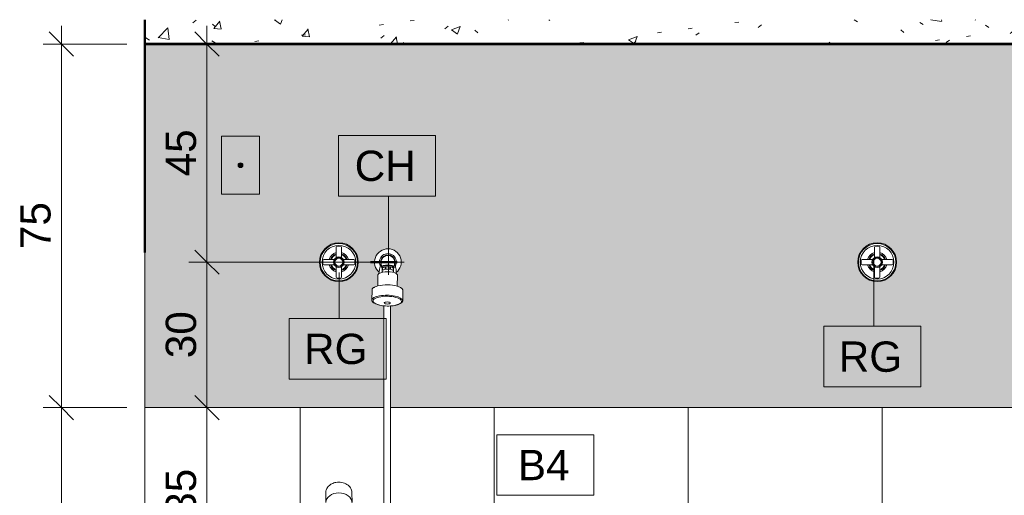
# Model space of a CAD drawing. Header units: metres. Extents: x -0.3 to 27.4, y -15.2 to 9.8.
# Tile 27 of 32: x 15.9 to 18, y 1.6 to 2.6. Entities that reach past the tile are written whole.
import ezdxf

# ---------------------------------------------------------------- set-up
doc = ezdxf.new("R2010")
doc.units = ezdxf.units.M
for name, color, linetype, lineweight in [('A-ANNO-DIMS', 7, 'Continuous', 9), ('A-ANNO-DIMS-25', 7, 'Continuous', 9), ('A-ANNO-KEYN', 7, 'Continuous', 9), ('A-CLNG', 7, 'Continuous', 5), ('A-DETL-GENF', 7, 'Continuous', 5), ('A-FLOR', 7, 'Continuous', 5), ('A-FLOR-PATT', 7, 'Continuous', 5), ('A-GENM', 7, 'Continuous', 5), ('A-GLAZ', 7, 'Continuous', 5), ('A-WALL-PATT', 7, 'Continuous', 5), ('E-ELEC-FIXT', 7, 'Continuous', 5), ('I-WALL', 7, 'Continuous', 5), ('P-SANR-FIXT', 7, 'Continuous', 5)]:
    doc.layers.add(name, color=color, linetype=linetype, lineweight=lineweight)
doc.layers.add('A-DETL', color=7, linetype='Continuous', lineweight=5, true_color=0x00a600)
doc.styles.add('Arial_5', font='arial.ttf', dxfattribs={"height": 0.0625})
doc.dimstyles.new('Com_linha__ref__contínua__-_Cor_Vermelha_Arial_2_5mm', dxfattribs={"dimscale": 0.3048, "dimtxt": 0.063766, "dimasz": 0.164042, "dimexe": 0.123031, "dimexo": 0.123031, "dimgap": 0.012303, "dimtad": 1, "dimdec": 1, "dimlfac": 100, "dimrnd": 0.1, "dimdsep": 46, "dimtxsty": 'Arial_5', "dimblk1": 'OBLIQUE', "dimblk2": 'OBLIQUE', "dimsah": 1, "dimcen": 0.09, "dimdle": 0.123031, "dimazin": 0, "dimtfac": 1, "dimtdec": 4, "dimtix": 1, "dimtmove": 0, "dimatfit": 3, "dimfxl": 1, "dimtvp": 1, "dimtolj": 1, "dimtzin": 0, "dimarcsym": 2})

# ---------------------------------------------------------------- blocks, each defined once
blk = doc.blocks.new('JANELA MAXIM-AR_2773969-5b0')
at = {"layer": 'A-GLAZ', "true_color": 0xc0c0c0}
blk.add_hatch(color=9, dxfattribs=at).paths.add_polyline_path([(11.3949, 2.093), (11.395, 2.0931), (11.3949, 2.0931)])
at = {"layer": 'A-GLAZ', "lineweight": 15}
for p, q in [((11.395, 2.1), (11.3949, 2.1)), ((11.3949, 2.093), (11.395, 2.0931)), ((11.395, 2.0931), (11.395, 2.1)), ((11.395, 1.5068), (11.3949, 1.5069)), ((11.395, 1.5), (11.395, 1.5068)), ((11.3949, 1.5), (11.395, 1.5))]:
    blk.add_line(p, q, dxfattribs=at)
at = {"layer": 'A-GLAZ'}
blk.add_line((11.395, 2.0931), (11.395, 1.5068), dxfattribs=at)
blk = doc.blocks.new('CHUVEIRO ELÉTRICO DE PAREDE EM PVC COM BRAÇO METÁLICO - 1967_C_Cromado CR10-2836321-5b')
at = {"layer": 'P-SANR-FIXT'}
for p, q in [((11.8799, 2.0706), (11.8813, 2.0749)), ((11.8822, 2.0789), (11.8829, 2.0698)), ((11.9089, 2.0694), (11.91, 2.0785)), ((11.912, 2.0701), (11.9108, 2.0744)), ((11.8755, 2.0537), (11.8751, 2.0311)), ((11.8784, 2.0592), (11.8782, 2.0571)), ((11.8789, 2.0656), (11.8784, 2.0592)), ((11.8843, 2.0681), (11.8843, 2.0606)), ((11.8843, 2.0606), (11.8856, 2.0595)), ((11.8847, 2.0637), (11.8848, 2.0685)), ((11.8848, 2.0685), (11.8906, 2.0704)), ((11.8857, 2.0709), (11.8856, 2.0687)), ((11.8906, 2.0704), (11.8906, 2.0656)), ((11.8918, 2.0657), (11.8919, 2.0705)), ((11.8919, 2.0705), (11.9001, 2.0704)), ((11.9001, 2.0704), (11.9, 2.0656)), ((11.9012, 2.0654), (11.9013, 2.0702)), ((11.9013, 2.0702), (11.9071, 2.0681)), ((11.9076, 2.0599), (11.9059, 2.0592)), ((11.9063, 2.0706), (11.9063, 2.0684)), ((11.9071, 2.0681), (11.907, 2.0633)), ((11.9076, 2.0677), (11.9076, 2.0599)), ((11.9129, 2.0651), (11.9132, 2.0586)), ((11.9133, 2.0565), (11.9132, 2.0586)), ((11.9155, 2.0304), (11.9159, 2.053)), ((11.8634, 2.0229), (11.8631, 2.0015)), ((11.9266, 2.0005), (11.9269, 2.0218)), ((11.8875, 1.99), (11.8875, 0.9365)), ((11.9015, 0.9365), (11.9015, 1.9897)), ((11.7681, 1.6047), (11.7683, 1.5842)), ((11.8221, 1.5842), (11.8219, 1.605))]:
    blk.add_line(p, q, dxfattribs=at)
for centre, radius, start, end in [((11.8961, 2.0802), 0.0275, 308.3295, 229.7482), ((11.8961, 2.0802), 0.0175, 331.5684, 206.5083), ((11.8961, 2.0802), 0.0149, 332.8011, 204.7499), ((11.8961, 2.0801), 0.014, 353.1275, 184.9529), ((11.8746, 2.077), 0.007, 342.184, 358.8297), ((11.9175, 2.0763), 0.007, 179.2693, 194.7107), ((11.9018, 2.0637), 0.0229, 162.3075, 175.0606), ((11.8864, 2.0701), 0.00348, 184.4538, 232.5607), ((11.8814, 2.084), 0.0206, 279.307, 296.4647), ((11.8964, 2.0965), 0.0311, 261.4492, 276.5903), ((11.9099, 2.0802), 0.0171, 239.836, 260.4087), ((11.9055, 2.0698), 0.00346, 307.5911, 353.1275), ((11.89, 2.0638), 0.0229, 3.0261, 15.7722), ((11.8941, 1.956), 0.0774, 73.9085, 104.1705), ((11.8961, 2.0776), 0.088, 264.4066, 273.5315)]:
    blk.add_arc(centre, radius, start, end, dxfattribs=at)
for centre, major_axis, ratio, start_param, end_param in [((11.8959, 2.0698), (-0.013, 0), 0.343425, 3.141593, 6.283185), ((11.896, 2.0694), (-0.011, 0.0002), 0.352466, 2.885826, 6.538202), ((11.8957, 2.0533), (-0.0202, 0.0003), 0.34202, 3.658111, 5.766516), ((11.8959, 2.0665), (-0.0123, 0.0002), 0.34202, 5.83508, 5.943874), ((11.8958, 2.0617), (-0.0123, 0.0002), 0.34202, 5.835078, 5.925189), ((11.8959, 2.0665), (-0.0123, 0.0002), 0.34202, 5.049683, 5.158474), ((11.8958, 2.0617), (-0.0123, 0.0002), 0.34202, 5.04968, 5.158476), ((11.8958, 2.0617), (-0.0123, 0.0002), 0.34202, 4.264282, 4.373078), ((11.8959, 2.0665), (-0.0123, 0.0002), 0.34202, 4.264284, 4.373075), ((11.8958, 2.0617), (-0.0123, 0.0002), 0.34202, 3.458351, 3.58768), ((11.8959, 2.0665), (-0.0123, 0.0002), 0.34202, 3.478884, 3.587678), ((11.8948, 2.001), (-0.0317, 0.0005), 0.34202, 3.141604, 6.283197), ((11.8948, 1.9996), (-0.0294, 0.0005), 0.34202, 2.164091, 7.259822), ((11.7951, 1.5842), (-0.0269, 0), 0.743941, 3.141593, 6.283185)]:
    blk.add_ellipse(centre, major_axis=major_axis, ratio=ratio, start_param=start_param, end_param=end_param, dxfattribs=at)
blk.add_ellipse((11.8947, 1.9959), major_axis=(-0.00625, 0.0001), ratio=0.34202, dxfattribs=at)
for points, knots in [([(11.8782, 2.0571), (11.8775, 2.0567), (11.8761, 2.0556), (11.8755, 2.0544), (11.8755, 2.0537)], [0, 0, 0, 0, 0.4, 1, 1, 1, 1]), ([(11.9159, 2.053), (11.9159, 2.0535), (11.9156, 2.0547), (11.9143, 2.0558), (11.9133, 2.0565)], [0, 0, 0, 0, 0.4, 1, 1, 1, 1]), ([(11.8751, 2.0311), (11.873, 2.0305), (11.8703, 2.0296), (11.8674, 2.0281), (11.8657, 2.0269), (11.8644, 2.0256), (11.8636, 2.0242), (11.8634, 2.0233), (11.8634, 2.0229)], [0, 0, 0, 0, 0.285714, 0.428571, 0.571429, 0.714286, 0.857143, 1, 1, 1, 1]), ([(11.9269, 2.0218), (11.9269, 2.0223), (11.9268, 2.0232), (11.926, 2.0245), (11.9248, 2.0259), (11.9231, 2.0271), (11.9203, 2.0287), (11.9176, 2.0298), (11.9155, 2.0304)], [0, 0, 0, 0, 0.142857, 0.285714, 0.428571, 0.571429, 0.714286, 1, 1, 1, 1]), ([(11.8631, 2.0015), (11.8631, 2.0007), (11.8634, 1.9995), (11.8647, 1.998), (11.866, 1.9968), (11.8676, 1.9958), (11.869, 1.9951), (11.8697, 1.9948)], [0, 0, 0, 0, 0.333333, 0.5, 0.666667, 0.833333, 1, 1, 1, 1]), ([(11.9197, 1.9939), (11.9212, 1.9945), (11.923, 1.9955), (11.9248, 1.997), (11.9258, 1.9981), (11.9264, 1.9993), (11.9266, 2.0001), (11.9266, 2.0005)], [0, 0, 0, 0, 0.333333, 0.5, 0.666667, 0.833333, 1, 1, 1, 1]), ([(11.8219, 1.605), (11.8219, 1.6067), (11.8214, 1.6099), (11.8194, 1.6144), (11.8161, 1.6185), (11.8104, 1.623), (11.8011, 1.6266), (11.7897, 1.6265), (11.7803, 1.6233), (11.7735, 1.6184), (11.7691, 1.6119), (11.7681, 1.6071), (11.7681, 1.6047)], [0, 0, 0, 0, 0.071429, 0.142857, 0.214286, 0.285714, 0.428571, 0.571429, 0.678571, 0.785714, 0.892857, 1, 1, 1, 1])]:
    blk.add_open_spline(points, degree=3, knots=knots, dxfattribs=at)
for points in [[(11.8697, 1.9948), (11.8707, 1.9942), (11.8729, 1.9931), (11.8772, 1.9917), (11.8821, 1.9907), (11.8857, 1.9902), (11.8875, 1.99)], [(11.9015, 1.9897), (11.9034, 1.9898), (11.907, 1.9902), (11.912, 1.9911), (11.9164, 1.9924), (11.9187, 1.9934), (11.9197, 1.9939)]]:
    blk.add_open_spline(points, degree=3, dxfattribs=at)
blk = doc.blocks.new('REGISTRO DE GAVETA COM CANOPLA CROMADA - 4900_C37_GD_Cromado CR10_1 1_2_-2708613-5b')
at = {"layer": 'P-SANR-FIXT'}
for p, q in [((11.7986, 2.113), (11.7915, 2.113)), ((11.7895, 2.111), (11.7895, 2.0895)), ((11.8005, 2.0895), (11.8005, 2.111)), ((11.762, 2.0835), (11.762, 2.0765)), ((11.7855, 2.0855), (11.764, 2.0855)), ((11.764, 2.0745), (11.7855, 2.0745)), ((11.826, 2.0855), (11.8046, 2.0855)), ((11.8046, 2.0745), (11.826, 2.0745)), ((11.828, 2.0835), (11.828, 2.0765)), ((11.7895, 2.0705), (11.7895, 2.049)), ((11.8005, 2.049), (11.8005, 2.0705)), ((11.7986, 2.047), (11.7915, 2.047))]:
    blk.add_line(p, q, dxfattribs=at)
for radius in [0.0385, 0.0347, 0.011, 0.01, 0.00814]:
    blk.add_circle((11.795, 2.08), radius, dxfattribs=at)
for centre, radius, start, end in [((11.795, 2.08), 0.04, 90, 270), ((11.7915, 2.111), 0.002, 91.175, 179.9345), ((11.795, 2.08), 0.04, 270, 90), ((11.7985, 2.111), 0.002, 359.9267, 88.825), ((11.795, 2.08), 0.0207, 105.3702, 164.6298), ((11.795, 2.08), 0.0179, 107.9336, 162.0664), ((11.795, 2.08), 0.0163, 109.7679, 160.2321), ((11.795, 2.08), 0.0207, 15.3702, 74.6298), ((11.795, 2.08), 0.0179, 17.9336, 72.0664), ((11.795, 2.08), 0.0163, 19.7679, 70.2321), ((11.764, 2.0835), 0.002, 90.0733, 178.825), ((11.764, 2.0765), 0.002, 181.175, 270.0655), ((11.795, 2.08), 0.0207, 195.3702, 254.6298), ((11.795, 2.08), 0.0179, 197.9336, 252.0664), ((11.795, 2.08), 0.0163, 199.7679, 250.2321), ((11.795, 2.08), 0.0179, 287.9336, 342.0664), ((11.795, 2.08), 0.0163, 289.7679, 340.2321), ((11.795, 2.08), 0.0207, 285.3702, 344.6298), ((11.826, 2.0835), 0.002, 1.1941, 89.9345), ((11.826, 2.0765), 0.002, 270.0733, 358.8059), ((11.7915, 2.049), 0.002, 179.9267, 268.8059), ((11.7985, 2.049), 0.002, 271.1941, 359.9345)]:
    blk.add_arc(centre, radius, start, end, dxfattribs=at)
blk = doc.blocks.new('1_d Ponto de Força Saida de Fio_Conjunto 4x2 - Ponto de Força Saida de Fio-2397110-5b')
at = {"layer": 'A-GENM', "true_color": 0xfbfbfb}
h = blk.add_hatch(color=7, dxfattribs=at)
h.paths.add_polyline_path([(11.5527, 2.2206), (11.6316, 2.2206), (11.6316, 2.34), (11.5527, 2.34), (11.5527, 2.2282)])
h.paths.add_polyline_path([(11.5922, 2.275), (11.5909, 2.2752), (11.5897, 2.2757), (11.5882, 2.277), (11.5874, 2.2785), (11.5873, 2.2787), (11.5872, 2.28), (11.5876, 2.282), (11.5885, 2.2833), (11.5886, 2.2835), (11.5897, 2.2843), (11.5916, 2.2849), (11.5932, 2.2849), (11.5935, 2.2848), (11.5947, 2.2843), (11.5962, 2.283), (11.5969, 2.2815), (11.597, 2.2813), (11.5972, 2.28), (11.5967, 2.278), (11.5959, 2.2767), (11.5957, 2.2765), (11.5947, 2.2757), (11.5928, 2.2751)])
at = {"layer": 'A-GENM'}
for p, q in [((11.6316, 2.34), (11.5527, 2.34)), ((11.5527, 2.2206), (11.5527, 2.34)), ((11.6316, 2.34), (11.6316, 2.2206)), ((11.5527, 2.2206), (11.6316, 2.2206))]:
    blk.add_line(p, q, dxfattribs=at)
for points in [[(11.5913, 2.2849), (11.5914, 2.2849), (11.5915, 2.285), (11.5916, 2.285)], [(11.5916, 2.275), (11.5915, 2.275), (11.5915, 2.275), (11.5914, 2.2751)], [(11.5928, 2.285), (11.5928, 2.285), (11.5929, 2.285), (11.5929, 2.2849)], [(11.593, 2.2751), (11.5929, 2.2751), (11.5929, 2.275), (11.5928, 2.275)]]:
    blk.add_open_spline(points, degree=3, dxfattribs=at)
blk = doc.blocks.new('DIMBLOCK30-5b')
at = {"layer": 'A-ANNO-DIMS-25', "color": 242, "true_color": 0xbd2b2e, "transparency": 16777216}
for p, q in [((16.009, 1.8175), (16.009, -0.0575)), ((16.009, 1.78), (15.984, 1.805)), ((16.009, 1.78), (15.9715, 1.78)), ((16.009, 1.78), (16.034, 1.755)), ((16.009, 1.78), (16.1438, 1.78)), ((16.009, -0.02), (15.984, 0.005)), ((16.009, -0.02), (15.9715, -0.02)), ((16.009, -0.02), (16.034, -0.045)), ((16.009, -0.02), (16.1438, -0.02))]:
    blk.add_line(p, q, dxfattribs=at)
at = {"layer": 'A-ANNO-DIMS-25', "color": 0, "transparency": 16777216, "char_height": 0.0625, "attachment_point": 1, "rotation": 90, "line_spacing_factor": 0.941778, "style": 'Arial_5'}
for s, insert, width in [('6 PEÇAS INTEIRAS', (16.0297, 0.4837), 0.951196), ('180', (15.9241, 0.8079), 0.173052)]:
    blk.add_mtext(s, dxfattribs=dict(at, insert=insert, width=width))
blk = doc.blocks.new('_Oblique')
at = {"color": 0, "linetype": 'ByBlock', "lineweight": -2}
blk.add_line((-0.5, -0.5), (0.5, 0.5), dxfattribs=at)
blk = doc.blocks.new('DIMBLOCK38-5b')
at = {"layer": 'A-ANNO-DIMS-25', "color": 242, "true_color": 0xbd2b2e, "transparency": 16777216}
for p, q in [((16.009, 2.5675), (16.009, 1.7425)), ((16.009, 2.53), (15.984, 2.555)), ((16.009, 2.53), (15.9715, 2.53)), ((16.009, 2.53), (16.034, 2.505)), ((16.009, 2.53), (16.1438, 2.53)), ((16.009, 1.78), (15.984, 1.805)), ((16.009, 1.78), (15.9715, 1.78)), ((16.009, 1.78), (16.034, 1.755)), ((16.009, 1.78), (16.1438, 1.78))]:
    blk.add_line(p, q, dxfattribs=at)
at = {"layer": 'A-ANNO-DIMS-25', "color": 0, "transparency": 16777216, "insert": (15.9241, 2.1069), "char_height": 0.0625, "width": 0.115368, "attachment_point": 1, "rotation": 90, "line_spacing_factor": 0.941778, "style": 'Arial_5'}
blk.add_mtext('75', dxfattribs=at)
blk = doc.blocks.new('DIMBLOCK39-5b')
at = {"layer": 'A-ANNO-DIMS-25', "color": 242, "true_color": 0xbd2b2e, "transparency": 16777216}
for p, q in [((16.3091, 1.3925), (16.3091, 1.8175)), ((16.3091, 1.78), (16.2841, 1.805)), ((16.3091, 1.78), (16.2716, 1.78)), ((16.3091, 1.78), (16.3341, 1.755)), ((16.3091, 1.78), (16.3112, 1.78)), ((16.3091, 1.43), (16.2841, 1.455)), ((16.3091, 1.43), (16.2716, 1.43)), ((16.3091, 1.43), (16.3341, 1.405)), ((16.3091, 1.43), (16.9648, 1.43))]:
    blk.add_line(p, q, dxfattribs=at)
at = {"layer": 'A-ANNO-DIMS-25', "color": 0, "transparency": 16777216, "insert": (16.2242, 1.5569), "char_height": 0.0625, "width": 0.115368, "attachment_point": 1, "rotation": 90, "line_spacing_factor": 0.941778, "style": 'Arial_5'}
blk.add_mtext('35', dxfattribs=at)
blk = doc.blocks.new('DIMBLOCK44-5b')
at = {"layer": 'A-ANNO-DIMS-25', "color": 242, "true_color": 0xbd2b2e, "transparency": 16777216}
for p, q in [((16.3091, 2.5675), (16.3091, 2.08)), ((16.3091, 2.53), (16.2841, 2.555)), ((16.3091, 2.53), (16.3069, 2.53)), ((16.3091, 2.53), (16.3341, 2.505)), ((16.3091, 2.53), (16.3466, 2.53)), ((16.3091, 2.08), (16.2841, 2.105)), ((16.3091, 2.08), (16.2716, 2.08)), ((16.3091, 2.08), (16.3341, 2.055)), ((16.3091, 2.08), (16.7158, 2.08))]:
    blk.add_line(p, q, dxfattribs=at)
at = {"layer": 'A-ANNO-DIMS-25', "color": 0, "transparency": 16777216, "insert": (16.2242, 2.2569), "char_height": 0.0625, "width": 0.115368, "attachment_point": 1, "rotation": 90, "line_spacing_factor": 0.941778, "style": 'Arial_5'}
blk.add_mtext('45', dxfattribs=at)
blk = doc.blocks.new('DIMBLOCK45-5b')
at = {"layer": 'A-ANNO-DIMS-25', "color": 242, "true_color": 0xbd2b2e, "transparency": 16777216}
for p, q in [((16.3091, 2.08), (16.2841, 2.105)), ((16.3091, 2.08), (16.2716, 2.08)), ((16.3091, 2.08), (16.3091, 1.7425)), ((16.3091, 2.08), (16.3341, 2.055)), ((16.3091, 2.08), (16.7158, 2.08)), ((16.3091, 1.78), (16.2841, 1.805)), ((16.3091, 1.78), (16.3069, 1.78)), ((16.3091, 1.78), (16.3341, 1.755)), ((16.3091, 1.78), (16.3466, 1.78))]:
    blk.add_line(p, q, dxfattribs=at)
at = {"layer": 'A-ANNO-DIMS-25', "color": 0, "transparency": 16777216, "insert": (16.2242, 1.8819), "char_height": 0.0625, "width": 0.115368, "attachment_point": 1, "rotation": 90, "line_spacing_factor": 0.941778, "style": 'Arial_5'}
blk.add_mtext('30', dxfattribs=at)
blk = doc.blocks.new('Identificador de nota-chave - Número da nota-chave - Enquadrada-2426861-5b')
at = {"layer": 'A-ANNO-KEYN'}
for p, q in [((13.4799, 1.1329), (13.4799, 1.2579)), ((13.4799, 1.2579), (13.6799, 1.2579)), ((13.6799, 1.2579), (13.6799, 1.1329)), ((13.4799, 1.1329), (13.6799, 1.1329))]:
    blk.add_line(p, q, dxfattribs=at)

msp = doc.modelspace()

# ---------------------------------------------------------------- hatches: boundary and pattern name
at = {"layer": 'A-DETL-GENF', "true_color": 0xffffff}
msp.add_hatch(color=7, dxfattribs=at).paths.add_polyline_path([(16.3784, 2.275), (16.3797, 2.2752), (16.3809, 2.2757), (16.3824, 2.277), (16.3831, 2.2785), (16.3832, 2.2787), (16.3834, 2.28), (16.383, 2.282), (16.3821, 2.2833), (16.3819, 2.2835), (16.3809, 2.2843), (16.379, 2.2849), (16.3774, 2.2849), (16.3771, 2.2848), (16.3759, 2.2843), (16.3744, 2.283), (16.3737, 2.2815), (16.3736, 2.2813), (16.3734, 2.28), (16.3739, 2.278), (16.3747, 2.2767), (16.3749, 2.2765), (16.3759, 2.2757), (16.3778, 2.2751)])
at = {"layer": 'A-FLOR-PATT', "true_color": 0x787878}
h = msp.add_hatch(dxfattribs=at)
h.set_pattern_fill('FP_5', color=8, style=0, pattern_type=2)
h.set_pattern_definition([(50, (4.78623, 0), (0.1821895, -0.015938), [0.01905, -0.20955]), (355, (4.78623, 0), (-0.0352423, 0.1910586), [0.01524, -0.16764]), (100.451, (4.80141, -0.00133), (0.146942, 0.1751196), [0.01619, -0.17809]), (46.184, (4.78623, 0.0508), (0.2710768, -0.0420454), [0.02857, -0.31432]), (96.636, (4.80882, 0.0473), (0.237407, 0.247433), [0.02429, -0.26714]), (351.184, (4.78623, 0.0508), (0.237406, 0.247428), [0.02286, -0.25146]), (21, (4.81163, 0.0381), (0.1516197, -0.1022669), [0.01905, -0.20955]), (326, (4.81163, 0.0381), (0.0618035, 0.1841894), [0.01524, -0.16764]), (71.451, (4.82426, 0.02958), (0.213418, 0.0819242), [0.01619, -0.17809]), (37.5, (4.78623, 0), (0.00308637, 0.08455105), [0.00838, -0.15723, 0.00838, -0.1618, -0.16827]), (37.5, (4.78623, 0), (0.00308637, 0.08455105), [-0.33579, 0.00838, -0.15989]), (7.5, (4.78623, 0), (0.06681573, 0.10017824), [0.00838, -0.08865, 0.00838, -0.15342, -0.06413]), (7.5, (4.78623, 0), (0.06681573, 0.10017824), [-0.25883, 0.00838, -0.05575]), (327.5, (4.72959, 0), (0.13558658, -0.0057276), [0.00838, -0.05512, 0.00838, -0.18974, -0.26289]), (327.5, (4.72959, 0), (0.13558658, -0.0057276), [-0.26162, 0.00838, -0.25451]), (317.5, (4.70419, 0), (0.1481253, 0.0254287), [0.00838, -0.07417, 0.00838, -0.12319, -0.18669]), (317.5, (4.70419, 0), (0.1481253, 0.0254287), [-0.21412, 0.00838, -0.17831])])
h.paths.add_polyline_path([(16.1813, 2.53), (18.9018, 2.5302), (18.9018, 2.5802), (16.1813, 2.5802)])
at = {"layer": 'A-WALL-PATT', "true_color": 0x808080}
h = msp.add_hatch(dxfattribs=at)
h.set_pattern_fill('FP_7', color=8, style=0, pattern_type=2)
h.set_pattern_definition([(0, (16.10123, -0.02), (0, 0.3), []), (90, (16.10123, -0.02), (-0.4, 2e-17), [])])
h.paths.add_polyline_path([(18.9013, -0.02), (18.9013, 0.76), (18.8013, 0.76), (18.8013, 0.46), (18.7763, 0.46), (18.7763, 0.76), (18.2263, 0.76), (18.2263, 0.46), (18.2013, 0.46), (18.2013, 0.76), (18.1013, 0.76), (18.1013, 0.88), (18.4909, 0.88), (18.4909, 0.9145), (18.4897, 0.9153), (18.4892, 0.9159), (18.4888, 0.9173), (18.4888, 0.9212), (18.4875, 0.9215), (18.4863, 0.9222), (18.485, 0.9238), (18.4847, 0.9243), (18.4843, 0.9255), (18.4844, 0.9949), (18.4849, 0.9959), (18.486, 0.9969), (18.4875, 0.9979), (18.4916, 0.9994), (18.499, 1.0012), (18.499, 1.0014), (18.499, 1.0405), (18.5035, 1.0405), (18.5037, 1.001), (18.5045, 1.0006), (18.5057, 1.0003), (18.511, 0.9994), (18.5151, 0.9979), (18.5166, 0.9969), (18.5176, 0.9959), (18.5182, 0.9949), (18.5182, 0.9938), (18.5182, 0.9255), (18.5176, 0.9238), (18.5172, 0.9231), (18.5162, 0.9222), (18.5151, 0.9215), (18.5138, 0.9212), (18.5138, 0.9173), (18.5128, 0.9153), (18.5116, 0.9145), (18.5116, 0.88), (18.9013, 0.88), (18.9013, 0.9403), (18.8933, 0.941), (18.891, 0.9415), (18.889, 0.9426), (18.8873, 0.9441), (18.886, 0.946), (18.8852, 0.9482), (18.8826, 0.9612), (18.8808, 0.9616), (18.8808, 0.9641), (18.8635, 0.9646), (18.8468, 0.9692), (18.8317, 0.9776), (18.819, 0.9893), (18.8093, 1.0036), (18.8033, 1.0198), (18.8013, 1.037), (18.8013, 1.3263), (18.8039, 1.3458), (18.8112, 1.3632), (18.8229, 1.3785), (18.8382, 1.3903), (18.856, 1.3976), (18.8751, 1.4002), (18.8808, 1.4002), (18.8808, 1.4024), (18.8826, 1.4028), (18.8852, 1.4158), (18.886, 1.418), (18.8873, 1.4199), (18.889, 1.4214), (18.891, 1.4225), (18.8933, 1.423), (18.9013, 1.4237), (18.9013, 1.78), (16.6878, 1.78), (16.6878, 1.1191), (16.6916, 1.1186), (16.7013, 1.1146), (16.7096, 1.1083), (16.7159, 1.1), (16.7199, 1.0904), (16.7213, 1.08), (16.7199, 1.0696), (16.7159, 1.06), (16.7096, 1.0517), (16.7013, 1.0454), (16.6916, 1.0414), (16.6878, 1.0409), (16.6878, 0.9365), (16.6858, 0.9218), (16.6802, 0.9081), (16.6711, 0.8963), (16.6594, 0.8873), (16.6457, 0.8816), (16.631, 0.8797), (16.6163, 0.8816), (16.6026, 0.8873), (16.5909, 0.8963), (16.5818, 0.9081), (16.5762, 0.9218), (16.5742, 0.9365), (16.5742, 1.3773), (16.5724, 1.3776), (16.5718, 1.379), (16.5656, 1.3793), (16.5648, 1.3801), (16.5652, 1.4027), (16.5659, 1.4036), (16.5699, 1.4047), (16.5699, 1.4091), (16.5691, 1.4102), (16.5688, 1.4119), (16.5678, 1.4138), (16.5668, 1.415), (16.5648, 1.4162), (16.5637, 1.4166), (16.5623, 1.4168), (16.5613, 1.4178), (16.5613, 1.4192), (16.5565, 1.4192), (16.5554, 1.4202), (16.5554, 1.4302), (16.5565, 1.4312), (16.5613, 1.4312), (16.5613, 1.4327), (16.5618, 1.4335), (16.5627, 1.4337), (16.5639, 1.4339), (16.5656, 1.4346), (16.567, 1.4358), (16.5678, 1.4368), (16.5686, 1.439), (16.5687, 1.4399), (16.5687, 1.4469), (16.5698, 1.4479), (16.5698, 1.4494), (16.5686, 1.4503), (16.5686, 1.5623), (16.5638, 1.5653), (16.5599, 1.5692), (16.557, 1.5738), (16.5551, 1.5789), (16.5545, 1.5863), (16.5545, 1.6058), (16.555, 1.6094), (16.557, 1.614), (16.5601, 1.6181), (16.5644, 1.6215), (16.5694, 1.6241), (16.5751, 1.6258), (16.5811, 1.6263), (16.5871, 1.6258), (16.5928, 1.6243), (16.5979, 1.6218), (16.6022, 1.6184), (16.6054, 1.6143), (16.6074, 1.6098), (16.6082, 1.605), (16.6083, 1.5842), (16.6077, 1.5789), (16.6058, 1.5737), (16.6028, 1.5691), (16.5988, 1.5652), (16.594, 1.5621), (16.5938, 1.4502), (16.5928, 1.4494), (16.5928, 1.4479), (16.5938, 1.4469), (16.5941, 1.4383), (16.5948, 1.4368), (16.5958, 1.4355), (16.5971, 1.4345), (16.5987, 1.4339), (16.6003, 1.4337), (16.6013, 1.4326), (16.6013, 1.4312), (16.6062, 1.4311), (16.6071, 1.4302), (16.6071, 1.4202), (16.6061, 1.4192), (16.6012, 1.4192), (16.601, 1.4177), (16.6002, 1.4168), (16.5985, 1.4166), (16.597, 1.4159), (16.5956, 1.4148), (16.5945, 1.4135), (16.5938, 1.4119), (16.5934, 1.4102), (16.5927, 1.4091), (16.5927, 1.4047), (16.5967, 1.4036), (16.5974, 1.4027), (16.5977, 1.38), (16.5967, 1.379), (16.5908, 1.379), (16.5907, 1.378), (16.5898, 1.3775), (16.5882, 1.3773), (16.5882, 0.9365), (16.5897, 0.9254), (16.594, 0.9151), (16.6008, 0.9062), (16.6096, 0.8994), (16.6199, 0.8951), (16.631, 0.8937), (16.6421, 0.8951), (16.6524, 0.8994), (16.6612, 0.9062), (16.668, 0.9151), (16.6723, 0.9254), (16.6738, 0.9365), (16.6738, 1.041), (16.6709, 1.0414), (16.6613, 1.0454), (16.653, 1.0517), (16.6466, 1.06), (16.6426, 1.0696), (16.6413, 1.08), (16.6426, 1.0904), (16.6466, 1.1), (16.653, 1.1083), (16.6613, 1.1146), (16.6709, 1.1186), (16.6738, 1.119), (16.6738, 1.78), (16.1813, 1.78), (16.1813, -0.02), (16.62, -0.02), (16.62, -0.017), (16.6207, -0.0156), (16.622, -0.015), (16.7405, -0.015), (16.7419, -0.0156), (16.7425, -0.017), (16.7425, -0.02), (17.4112, -0.02), (17.4094, -0.0193), (17.4086, -0.0181), (17.4084, -0.0167), (17.41, 0.0007), (17.4106, 0.0026), (17.4112, 0.0035), (17.4208, 0.0994), (17.4297, 0.1955), (17.4294, 0.2112), (17.4259, 0.2264), (17.4192, 0.2406), (17.4098, 0.253), (17.3873, 0.279), (17.3669, 0.3066), (17.3511, 0.3323), (17.3379, 0.3592), (17.3273, 0.3872), (17.3192, 0.4171), (17.3196, 0.4185), (17.3207, 0.4196), (17.3222, 0.42), (17.3273, 0.4202), (17.3265, 0.4203), (17.3236, 0.4217), (17.3217, 0.4234), (17.3205, 0.425), (17.3195, 0.4274), (17.3191, 0.43), (17.3195, 0.4326), (17.3205, 0.435), (17.3221, 0.4371), (17.3241, 0.4386), (17.3265, 0.4396), (17.3291, 0.44), (17.3418, 0.44), (17.3283, 0.5926), (17.3191, 0.7521), (17.3248, 0.755), (17.3182, 0.7552), (17.3178, 0.7555), (17.3171, 0.7572), (17.3175, 0.7617), (17.3189, 0.7666), (17.3213, 0.7715), (17.3252, 0.7761), (17.33, 0.7797), (17.3355, 0.7819), (17.3415, 0.7828), (17.4094, 0.7844), (17.5014, 0.785), (17.5415, 0.7849), (17.5932, 0.7844), (17.6611, 0.7828), (17.667, 0.7819), (17.6725, 0.7797), (17.6778, 0.7756), (17.6812, 0.7715), (17.6839, 0.7662), (17.685, 0.7617), (17.6855, 0.7572), (17.6844, 0.7552), (17.6835, 0.755), (17.6778, 0.755), (17.6836, 0.7521), (17.6742, 0.5925), (17.6607, 0.44), (17.6742, 0.4399), (17.6758, 0.4396), (17.6782, 0.4386), (17.6803, 0.4371), (17.6819, 0.435), (17.6829, 0.4326), (17.6832, 0.43), (17.6826, 0.4268), (17.6819, 0.425), (17.6803, 0.4229), (17.6782, 0.4213), (17.6752, 0.4203), (17.6752, 0.42), (17.6811, 0.4199), (17.6818, 0.4196), (17.683, 0.4185), (17.6834, 0.4171), (17.6833, 0.4163), (17.6742, 0.3845), (17.6646, 0.3592), (17.6514, 0.3323), (17.6356, 0.3066), (17.6177, 0.282), (17.6241, 0.2647), (17.6309, 0.25), (17.638, 0.2375), (17.6471, 0.225), (17.6527, 0.2181), (17.6601, 0.2104), (17.6785, 0.1933), (17.6805, 0.1915), (17.6862, 0.1854), (17.6914, 0.1784), (17.6951, 0.1712), (17.6983, 0.1611), (17.7004, 0.1596), (17.7024, 0.1569), (17.7037, 0.1538), (17.7042, 0.1505), (17.7037, 0.1471), (17.7019, 0.1434), (17.6997, 0.1408), (17.6977, 0.1393), (17.6946, 0.138), (17.6903, 0.1377), (17.6879, 0.138), (17.6842, 0.1398), (17.6816, 0.1421), (17.6801, 0.144), (17.6788, 0.1471), (17.6784, 0.1505), (17.6788, 0.1538), (17.6806, 0.1575), (17.6822, 0.1596), (17.6814, 0.1629), (17.6794, 0.1695), (17.6757, 0.1764), (17.6711, 0.1825), (17.6658, 0.188), (17.6454, 0.2068), (17.638, 0.2148), (17.6335, 0.2202), (17.6265, 0.2302), (17.6201, 0.2411), (17.6138, 0.2545), (17.6079, 0.2702), (17.6077, 0.2702), (17.5914, 0.2512), (17.5833, 0.2406), (17.5767, 0.2264), (17.5732, 0.2112), (17.5729, 0.1955), (17.5821, 0.0955), (17.5914, 0.0035), (17.5919, 0.0026), (17.5925, 0.0007), (17.5942, -0.0174), (17.5936, -0.0187), (17.5925, -0.0196), (17.5914, -0.02), (18.5617, -0.02)])
h.paths.add_polyline_path([(18.9013, -0.07), (18.9018, -0.07), (18.9018, -0.02), (18.9013, -0.02), (18.9013, -0.04)])
h.paths.add_polyline_path([(17.7929, 0.2376), (17.7895, 0.238), (17.7858, 0.2398), (17.7832, 0.2421), (17.7817, 0.244), (17.7804, 0.2471), (17.78, 0.2504), (17.7804, 0.2538), (17.7822, 0.2575), (17.7838, 0.2595), (17.7864, 0.2616), (17.7895, 0.2629), (17.7929, 0.2633), (17.7962, 0.2629), (17.7999, 0.2611), (17.802, 0.2595), (17.804, 0.2569), (17.8053, 0.2538), (17.8057, 0.2504), (17.8053, 0.2471), (17.8035, 0.2434), (17.8012, 0.2408), (17.7993, 0.2393), (17.7962, 0.238)])
h.paths.add_polyline_path([(18.5013, 0.4708), (18.4937, 0.4718), (18.4867, 0.4747), (18.4806, 0.4794), (18.476, 0.4854), (18.4731, 0.4924), (18.4721, 0.5), (18.4731, 0.5076), (18.476, 0.5146), (18.4806, 0.5206), (18.4836, 0.5229), (18.4816, 0.525), (18.4866, 0.53), (18.4816, 0.535), (18.4866, 0.54), (18.4816, 0.545), (18.4866, 0.55), (18.4816, 0.555), (18.4866, 0.56), (18.4816, 0.565), (18.4866, 0.57), (18.4816, 0.575), (18.4866, 0.58), (18.4816, 0.585), (18.4866, 0.59), (18.4816, 0.595), (18.4866, 0.6), (18.4816, 0.605), (18.4866, 0.61), (18.4711, 0.6102), (18.4701, 0.6118), (18.4688, 0.6228), (18.4682, 0.6239), (18.4674, 0.6249), (18.4663, 0.6256), (18.4651, 0.6261), (18.4429, 0.629), (18.4205, 0.6345), (18.4159, 0.6276), (18.4123, 0.6198), (18.4101, 0.6107), (18.4101, 0.609), (18.4105, 0.6118), (18.4133, 0.609), (18.4152, 0.6056), (18.4161, 0.6009), (18.4159, 0.597), (18.4151, 0.5943), (18.4131, 0.5908), (18.4105, 0.5881), (18.4069, 0.5861), (18.4029, 0.5851), (18.3992, 0.5852), (18.3957, 0.5861), (18.3917, 0.5886), (18.3896, 0.5905), (18.3876, 0.5938), (18.3865, 0.5975), (18.3865, 0.6022), (18.3872, 0.6052), (18.389, 0.6086), (18.3918, 0.6115), (18.3948, 0.6136), (18.3963, 0.6198), (18.3999, 0.6276), (18.4045, 0.6345), (18.4086, 0.6394), (18.4007, 0.6424), (18.3811, 0.6527), (18.3628, 0.6654), (18.3461, 0.6801), (18.3313, 0.6966), (18.3185, 0.7148), (18.3081, 0.7343), (18.2999, 0.7551), (18.7026, 0.7551), (18.6944, 0.7343), (18.684, 0.7148), (18.6713, 0.6966), (18.6564, 0.6801), (18.6398, 0.6654), (18.6215, 0.6527), (18.6018, 0.6424), (18.5794, 0.634), (18.5597, 0.629), (18.5363, 0.6256), (18.5352, 0.6249), (18.5341, 0.6235), (18.5338, 0.6228), (18.5333, 0.62), (18.5325, 0.6118), (18.531, 0.6101), (18.5305, 0.61), (18.516, 0.61), (18.521, 0.605), (18.516, 0.6), (18.521, 0.595), (18.516, 0.59), (18.521, 0.585), (18.516, 0.58), (18.521, 0.575), (18.516, 0.57), (18.521, 0.565), (18.516, 0.56), (18.521, 0.555), (18.516, 0.55), (18.521, 0.545), (18.516, 0.54), (18.521, 0.535), (18.516, 0.53), (18.521, 0.525), (18.5189, 0.5229), (18.5219, 0.5206), (18.5266, 0.5146), (18.5295, 0.5076), (18.5305, 0.5), (18.5295, 0.4924), (18.5266, 0.4854), (18.5219, 0.4794), (18.5158, 0.4747), (18.5088, 0.4718)])
h.paths.add_polyline_path([(17.8563, 0.53), (17.8563, 0.78), (17.9463, 0.78), (17.9463, 0.53), (17.8816, 0.53)])
h.paths.add_polyline_path([(17.0313, 0.6764), (17.0219, 0.6778), (17.0138, 0.6814), (17.0069, 0.687), (17.0021, 0.6933), (16.9987, 0.7014), (16.9975, 0.7102), (16.9987, 0.7189), (17.0024, 0.7274), (17.0035, 0.7289), (16.9991, 0.7334), (16.9874, 0.7251), (16.9745, 0.719), (16.9607, 0.7153), (16.9463, 0.714), (16.3406, 0.714), (16.3398, 0.7126), (16.335, 0.7063), (16.3271, 0.7006), (16.3193, 0.6976), (16.3113, 0.6965), (16.302, 0.6979), (16.2939, 0.7015), (16.2874, 0.7067), (16.282, 0.714), (16.2789, 0.7223), (16.2779, 0.73), (16.2792, 0.7391), (16.2828, 0.7474), (16.2877, 0.7537), (16.2956, 0.7594), (16.3027, 0.7623), (16.3113, 0.7635), (16.3207, 0.7621), (16.3288, 0.7585), (16.335, 0.7537), (16.3413, 0.746), (16.9474, 0.7461), (16.9566, 0.7471), (16.9654, 0.7498), (16.9744, 0.7549), (16.9817, 0.7611), (16.9869, 0.7678), (16.9919, 0.7769), (16.9945, 0.7861), (16.9947, 0.7871), (16.9954, 0.795), (16.9955, 1.4007), (16.9941, 1.4015), (16.9878, 1.4063), (16.982, 1.4143), (16.9791, 1.4213), (16.978, 1.43), (16.9794, 1.4393), (16.983, 1.4474), (16.9878, 1.4537), (16.9955, 1.4593), (17.0038, 1.4625), (17.0114, 1.4635), (17.0208, 1.4621), (17.0288, 1.4585), (17.0351, 1.4537), (17.0409, 1.4457), (17.0438, 1.4387), (17.0449, 1.43), (17.0435, 1.4207), (17.0399, 1.4126), (17.0351, 1.4063), (17.0274, 1.4003), (17.0274, 1.22), (17.0274, 0.795), (17.0262, 0.7822), (17.0252, 0.7761), (17.0223, 0.7678), (17.0185, 0.7581), (17.0124, 0.7486), (17.008, 0.7423), (17.0127, 0.7381), (17.0148, 0.7395), (17.0225, 0.7428), (17.0313, 0.7439), (17.0407, 0.7425), (17.0488, 0.7389), (17.0557, 0.7333), (17.0605, 0.727), (17.0639, 0.7189), (17.065, 0.7102), (17.0636, 0.7008), (17.0602, 0.6929), (17.0543, 0.6857), (17.0481, 0.6809), (17.04, 0.6776), (17.0313, 0.6764)])
h.paths.add_polyline_path([(17.5215, 0.7852), (17.4733, 0.7854), (17.4733, 0.7862), (17.4796, 0.7891), (17.4811, 0.7894), (17.481, 0.7962), (17.4662, 0.7962), (17.4663, 0.7976), (17.467, 0.7985), (17.4681, 0.7989), (17.4839, 0.8029), (17.5001, 0.8042), (17.501, 0.8037), (17.5012, 0.7891), (17.5016, 0.7894), (17.5016, 0.7894), (17.5016, 0.8037), (17.5025, 0.8042), (17.5187, 0.8029), (17.5356, 0.7985), (17.5363, 0.7976), (17.5363, 0.7962), (17.5216, 0.7962), (17.5216, 0.7891), (17.523, 0.7891), (17.5293, 0.7862), (17.5293, 0.7852), (17.5216, 0.7852)])
h.paths.add_polyline_path([(17.1028, 0.8303), (17.0926, 0.8304), (17.0828, 0.8332), (17.074, 0.8384), (17.0668, 0.8456), (17.0617, 0.8545), (17.0591, 0.8644), (17.0591, 0.8746), (17.0617, 0.8845), (17.0668, 0.8934), (17.074, 0.9006), (17.0828, 0.9058), (17.0926, 0.9086), (17.1028, 0.9087), (17.1128, 0.9063), (17.1217, 0.9013), (17.1291, 0.8942), (17.1344, 0.8855), (17.7642, 0.8855), (17.7695, 0.8942), (17.7768, 0.9013), (17.7858, 0.9063), (17.7957, 0.9087), (17.8059, 0.9086), (17.8158, 0.9058), (17.8246, 0.9006), (17.8317, 0.8934), (17.8368, 0.8845), (17.8394, 0.8746), (17.8394, 0.8644), (17.8368, 0.8545), (17.8317, 0.8456), (17.8246, 0.8384), (17.8158, 0.8332), (17.8059, 0.8304), (17.7951, 0.8304), (17.7858, 0.8327), (17.7768, 0.8377), (17.7695, 0.8448), (17.7642, 0.8535), (17.1344, 0.8535), (17.1291, 0.8448), (17.1217, 0.8377), (17.1128, 0.8327), (17.1034, 0.8304)])
h.paths.add_polyline_path([(18.1961, 0.9403), (18.1861, 0.943), (18.1772, 0.9481), (18.1698, 0.9553), (18.1645, 0.9642), (18.1617, 0.9741), (18.1615, 0.9844), (18.164, 0.9944), (18.1689, 1.0035), (18.176, 1.011), (18.1848, 1.0164), (18.1848, 1.3476), (18.176, 1.353), (18.1689, 1.3605), (18.164, 1.3696), (18.1615, 1.3796), (18.1617, 1.3899), (18.1645, 1.3998), (18.1698, 1.4087), (18.1772, 1.4159), (18.1861, 1.421), (18.1961, 1.4237), (18.2064, 1.4237), (18.2164, 1.421), (18.2254, 1.4159), (18.2327, 1.4087), (18.238, 1.3998), (18.2408, 1.3899), (18.2408, 1.3788), (18.2386, 1.3696), (18.2336, 1.3605), (18.2265, 1.353), (18.2178, 1.3476), (18.2178, 1.0164), (18.2265, 1.011), (18.2336, 1.0035), (18.2386, 0.9944), (18.241, 0.9844), (18.2408, 0.9741), (18.238, 0.9642), (18.2327, 0.9553), (18.2254, 0.9481), (18.2164, 0.943), (18.2064, 0.9403)])
h.paths.add_polyline_path([(18.8707, 0.9962), (18.8808, 0.9967), (18.8808, 0.9984), (18.8826, 0.9988), (18.8852, 1.0118), (18.886, 1.014), (18.8873, 1.0159), (18.889, 1.0174), (18.891, 1.0185), (18.8933, 1.019), (18.9013, 1.0197), (18.9013, 1.3437), (18.8933, 1.3443), (18.891, 1.3448), (18.889, 1.3459), (18.8873, 1.3474), (18.886, 1.3493), (18.8852, 1.3515), (18.8826, 1.3646), (18.8808, 1.3649), (18.8808, 1.3675), (18.87, 1.3675), (18.8608, 1.3654), (18.8518, 1.3608), (18.8442, 1.3541), (18.8382, 1.3454), (18.8348, 1.3364), (18.8335, 1.3263), (18.8335, 1.037), (18.8348, 1.027), (18.8384, 1.0176), (18.8442, 1.0094), (18.8519, 1.0028), (18.8609, 0.9984), (18.8692, 0.9965)])
at = {"layer": 'I-WALL', "true_color": 0xf4eccd}
h = msp.add_hatch(color=254, dxfattribs=at)
h.paths.add_polyline_path([(16.1813, 1.78), (16.6738, 1.78), (16.6738, 1.99), (16.6684, 1.9907), (16.6613, 1.9925), (16.6593, 1.9932), (16.6539, 1.9958), (16.651, 1.998), (16.65, 1.9992), (16.6495, 2.0004), (16.6493, 2.0015), (16.6499, 2.0242), (16.6507, 2.0256), (16.652, 2.0268), (16.6537, 2.028), (16.6584, 2.0302), (16.6613, 2.0311), (16.6617, 2.0537), (16.6622, 2.0551), (16.6635, 2.0565), (16.6644, 2.0571), (16.6644, 2.0594), (16.6598, 2.0644), (16.6566, 2.0707), (16.655, 2.0776), (16.6553, 2.0847), (16.6573, 2.0915), (16.661, 2.0975), (16.6662, 2.1024), (16.6725, 2.1058), (16.6793, 2.1075), (16.6864, 2.1074), (16.6932, 2.1055), (16.6993, 2.1019), (16.7043, 2.0968), (16.7078, 2.0907), (16.7096, 2.0833), (16.7097, 2.0767), (16.7079, 2.0699), (16.7044, 2.0637), (16.6994, 2.0586), (16.6995, 2.0565), (16.7012, 2.0551), (16.7017, 2.0543), (16.7021, 2.053), (16.7017, 2.0304), (16.7072, 2.0283), (16.711, 2.0259), (16.7122, 2.0245), (16.7129, 2.0232), (16.7131, 2.0218), (16.7126, 1.9993), (16.712, 1.9981), (16.711, 1.997), (16.708, 1.9949), (16.7017, 1.9922), (16.6982, 1.9912), (16.6912, 1.9901), (16.6878, 1.9897), (16.6878, 1.78), (18.9013, 1.78), (18.9013, 2.53), (16.1813, 2.53), (16.1813, 1.9176)])
h.paths.add_polyline_path([(18.4013, 2.04), (18.3909, 2.0414), (18.3813, 2.0454), (18.373, 2.0517), (18.3666, 2.06), (18.3626, 2.0696), (18.3613, 2.08), (18.3626, 2.0904), (18.3666, 2.1), (18.373, 2.1083), (18.3813, 2.1146), (18.3909, 2.1186), (18.4013, 2.12), (18.4116, 2.1186), (18.4213, 2.1146), (18.4296, 2.1083), (18.4359, 2.1), (18.4399, 2.0904), (18.4413, 2.08), (18.4399, 2.0696), (18.4359, 2.06), (18.4296, 2.0517), (18.4213, 2.0454), (18.4116, 2.0414)])
h.paths.add_polyline_path([(17.6913, 2.04), (17.6809, 2.0414), (17.6713, 2.0454), (17.663, 2.0517), (17.6566, 2.06), (17.6526, 2.0696), (17.6513, 2.08), (17.6526, 2.0904), (17.6566, 2.1), (17.663, 2.1083), (17.6713, 2.1146), (17.6809, 2.1186), (17.6913, 2.12), (17.7016, 2.1186), (17.7113, 2.1146), (17.7196, 2.1083), (17.7259, 2.1), (17.7299, 2.0904), (17.7313, 2.08), (17.7299, 2.0696), (17.7259, 2.06), (17.7196, 2.0517), (17.7113, 2.0454), (17.7016, 2.0414)])
h.paths.add_polyline_path([(16.5813, 2.04), (16.5709, 2.0414), (16.5613, 2.0454), (16.553, 2.0517), (16.5466, 2.06), (16.5426, 2.0696), (16.5413, 2.08), (16.5426, 2.0904), (16.5466, 2.1), (16.553, 2.1083), (16.5613, 2.1146), (16.5709, 2.1186), (16.5813, 2.12), (16.5916, 2.1186), (16.6013, 2.1146), (16.6096, 2.1083), (16.6159, 2.1), (16.6199, 2.0904), (16.6213, 2.08), (16.6199, 2.0696), (16.6159, 2.06), (16.6096, 2.0517), (16.6013, 2.0454), (16.5916, 2.0414)])
h.paths.add_polyline_path([(16.3511, 2.2206), (16.339, 2.2206), (16.339, 2.34), (16.4179, 2.34), (16.4179, 2.2206), (16.3724, 2.2206)])

# ---------------------------------------------------------------- linework, layer by layer
at = {"layer": 'A-ANNO-KEYN'}
for p, q in [((16.6837, 2.0542), (16.6837, 2.2164)), ((17.6844, 2.0827), (17.6844, 1.9479)), ((16.5818, 2.0589), (16.5818, 1.9638))]:
    msp.add_line(p, q, dxfattribs=at)
at = {"layer": 'A-CLNG'}
for p, q in [((18.9013, 2.532), (16.1813, 2.532)), ((18.9013, 2.531), (16.1813, 2.531))]:
    msp.add_line(p, q, dxfattribs=at)
at = {"layer": 'A-DETL', "color": 7, "lineweight": 50}
msp.add_line((16.6463, 2.08), (16.7013, 2.08), dxfattribs=at)
at = {"layer": 'A-DETL', "color": 7}
for start, end in [(0, 180), (180, 360)]:
    msp.add_arc((16.3784, 2.28), 0.005, start, end, dxfattribs=at)
at = {"layer": 'A-FLOR', "lineweight": 50}
msp.add_line((16.1813, 2.53), (18.9013, 2.53), dxfattribs=at)
at = {"layer": 'I-WALL', "lineweight": 50}
for p, q in [((16.1813, 2.1), (16.1813, 2.5802)), ((16.1811, 2.1), (16.1813, 2.1))]:
    msp.add_line(p, q, dxfattribs=at)
at = {"layer": 'I-WALL'}
for p, q in [((16.1813, 1.78), (16.6738, 1.78)), ((16.6878, 1.78), (18.9013, 1.78))]:
    msp.add_line(p, q, dxfattribs=at)

# ---------------------------------------------------------------- block references
at = {"layer": 'A-ANNO-KEYN'}
for p in [(3.1007, 1.0835), (2.9987, 0.7059), (4.1014, 0.69), (3.4272, 0.4663)]:
    msp.add_blockref('Identificador de nota-chave - Número da nota-chave - Enquadrada-2426861-5b', p, dxfattribs=at)
at = {"layer": 'A-GLAZ'}
msp.add_blockref('JANELA MAXIM-AR_2773969-5b0', (4.7862, 0), dxfattribs=at)
at = {"layer": 'E-ELEC-FIXT'}
msp.add_blockref('1_d Ponto de Força Saida de Fio_Conjunto 4x2 - Ponto de Força Saida de Fio-2397110-5b', (4.7862, 0), dxfattribs=at)
at = {"layer": 'P-SANR-FIXT'}
for name, p in [('REGISTRO DE GAVETA COM CANOPLA CROMADA - 4900_C37_GD_Cromado CR10_1 1_2_-2708613-5b', (4.7862, 0)), ('REGISTRO DE GAVETA COM CANOPLA CROMADA - 4900_C37_GD_Cromado CR10_1 1_2_-2708613-5b', (5.8962, 0)), ('CHUVEIRO ELÉTRICO DE PAREDE EM PVC COM BRAÇO METÁLICO - 1967_C_Cromado CR10-2836321-5b', (4.7862, 0))]:
    msp.add_blockref(name, p, dxfattribs=at)

# ---------------------------------------------------------------- texts
at = {"layer": 'A-ANNO-KEYN', "char_height": 0.0625, "attachment_point": 1, "style": 'Arial_5'}
for s, insert, width in [('CH', (16.6138, 2.3101), 0.152321), ('RG', (16.5094, 1.9324), 0.158333), ('RG', (17.612, 1.9165), 0.158333), ('B4', (16.9502, 1.6929), 0.12827)]:
    msp.add_mtext(s, dxfattribs=dict(at, insert=insert, width=width))

# ---------------------------------------------------------------- dimensions: what is measured, and where the dimension line sits
at = {"layer": 'A-ANNO-DIMS', "color": 242, "true_color": 0xbd2b2e}
for base, p1, p2, override, picture, middle in [((16.009, 1.78), (16.1813, 2.53), (16.1813, 1.78), {"dimpost": '<>', "dimfxl": 0.75}, 'DIMBLOCK38-5b', (15.9735, 2.155)), ((16.3091, 2.08), (16.3444, 2.53), (16.7533, 2.08), {"dimpost": '<>', "dimfxl": 0.608024}, 'DIMBLOCK44-5b', (16.2735, 2.305)), ((16.3091, 1.78), (16.7533, 2.08), (16.3444, 1.78), {"dimpost": '<>', "dimfxl": 0.507142}, 'DIMBLOCK45-5b', (16.2734, 1.93)), ((16.3091, 1.78), (17.0023, 1.43), (16.2737, 1.78), {"dimpost": '<>', "dimfxl": 0.808312}, 'DIMBLOCK39-5b', (16.2734, 1.605))]:
    dim = msp.add_linear_dim(base=base, p1=p1, p2=p2, angle=90, dimstyle='Com_linha__ref__contínua__-_Cor_Vermelha_Arial_2_5mm', override=override, dxfattribs=at)
    dim.commit()
    dim.dimension.update_dxf_attribs({"geometry": picture, "text_midpoint": middle})
dim = msp.add_linear_dim(base=(16.009, -0.02), p1=(16.1813, 1.78), p2=(16.1813, -0.02), angle=90, text='<>\\X6 PEÇAS INTEIRAS', dimstyle='Com_linha__ref__contínua__-_Cor_Vermelha_Arial_2_5mm', override={"dimpost": '<>', "dimfxl": 1.8}, dxfattribs=at)
dim.commit()
dim.dimension.update_dxf_attribs({"geometry": 'DIMBLOCK30-5b', "text_midpoint": (16.009, 0.88)})

doc.saveas('drawing.dxf')
